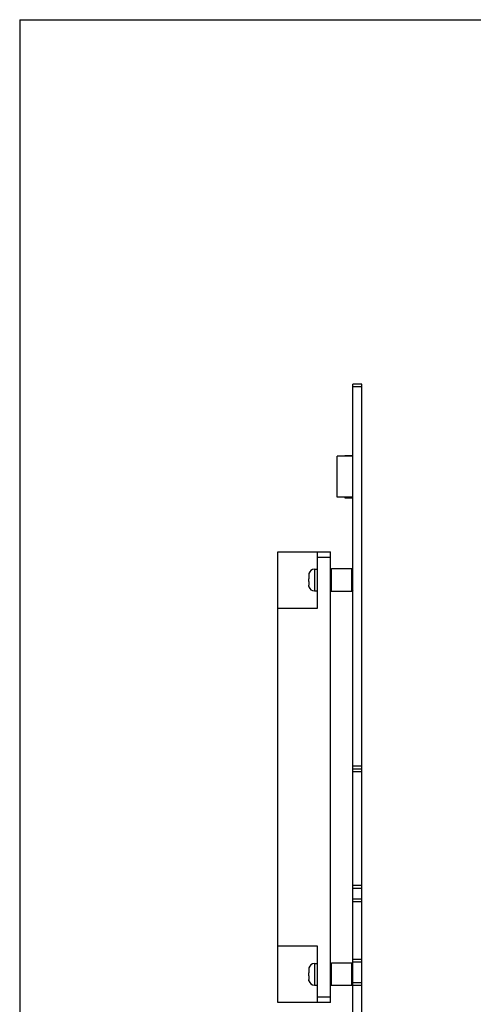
# Model space of a CAD drawing. Header units: millimetres. Extents: x -25 to 341, y 256 to 571.
# Tile 11 of 16: x -25 to 55, y 396 to 571. Entities that reach past the tile are written whole.
import ezdxf

# ---------------------------------------------------------------- set-up
doc = ezdxf.new("R2010")
doc.units = ezdxf.units.MM
doc.header["$LTSCALE"] = 16.335
doc.layers.get('0').update_dxf_attribs({"linetype": 'CONTINUOUS'})
doc.layers.add('00_COMPONENTS', color=7, linetype='CONTINUOUS')

msp = doc.modelspace()

# ---------------------------------------------------------------- linework, layer by layer
for q in [(-25.236, 256.012), (341.181, 570.791)]:
    msp.add_line((-25.236, 570.791), q)
at = {"layer": '00_COMPONENTS', "color": 7}
for p, q in [((33.951, 358.435), (33.951, 506.085)), ((35.551, 506.085), (33.951, 506.085)), ((35.551, 358.435), (35.551, 506.085)), ((31.151, 486.017), (31.151, 493.317)), ((33.951, 493.317), (31.151, 493.317)), ((32.551, 493.317), (32.551, 493.417)), ((32.551, 493.417), (33.951, 493.417)), ((33.951, 486.017), (31.151, 486.017)), ((32.551, 486.017), (32.551, 485.917)), ((32.551, 485.917), (33.951, 485.917)), ((20.651, 396.276), (20.651, 476.276)), ((20.651, 476.276), (29.951, 476.276)), ((27.651, 466.276), (27.651, 476.276)), ((29.951, 396.276), (29.951, 476.276)), ((26.121, 472.166), (26.121, 471.526)), ((26.157, 472.44), (26.152, 472.445)), ((27.121, 473.201), (27.651, 473.201)), ((29.951, 473.076), (30.151, 473.276)), ((30.151, 469.276), (30.151, 473.276)), ((33.751, 473.276), (30.151, 473.276)), ((33.751, 469.276), (33.751, 473.276)), ((33.951, 473.076), (33.751, 473.276)), ((26.157, 471.526), (26.121, 471.526)), ((26.121, 471.026), (26.121, 470.385)), ((26.121, 471.026), (26.157, 471.026)), ((26.152, 470.106), (26.157, 470.112)), ((27.121, 469.351), (27.651, 469.351)), ((29.951, 469.476), (30.151, 469.276)), ((33.751, 469.276), (30.151, 469.276)), ((33.951, 469.476), (33.751, 469.276)), ((20.651, 466.276), (27.651, 466.276)), ((35.551, 437.715), (33.951, 437.715)), ((35.551, 437.215), (33.951, 437.215)), ((35.551, 417.035), (33.951, 417.035)), ((35.551, 416.536), (33.951, 416.536)), ((35.551, 414.635), (33.951, 414.635)), ((35.551, 414.135), (33.951, 414.135)), ((27.651, 406.276), (20.651, 406.276)), ((27.651, 396.276), (27.651, 406.276)), ((35.551, 403.925), (33.951, 403.925)), ((26.121, 402.166), (26.121, 401.526)), ((26.157, 402.44), (26.152, 402.445)), ((27.121, 403.201), (27.651, 403.201)), ((29.951, 403.075), (30.151, 403.275)), ((33.751, 403.275), (30.151, 403.275)), ((30.151, 399.275), (30.151, 403.275)), ((33.951, 403.075), (33.751, 403.275)), ((33.751, 399.275), (33.751, 403.275)), ((35.551, 403.425), (33.951, 403.425)), ((26.157, 401.526), (26.121, 401.526)), ((26.121, 401.026), (26.157, 401.026)), ((26.121, 401.026), (26.121, 400.385)), ((26.152, 400.106), (26.157, 400.112)), ((27.121, 399.351), (27.651, 399.351)), ((29.951, 399.475), (30.151, 399.275)), ((33.751, 399.275), (30.151, 399.275)), ((33.951, 399.475), (33.751, 399.275)), ((35.551, 399.78), (33.951, 399.78)), ((35.551, 399.775), (33.951, 399.775)), ((29.951, 396.276), (20.651, 396.276))]:
    msp.add_line(p, q, dxfattribs=at)
at = {"layer": '00_COMPONENTS', "color": 4}
for p, q in [((35.551, 505.585), (33.951, 505.585)), ((29.951, 475.276), (27.651, 475.276)), ((27.121, 473.201), (27.121, 469.351)), ((35.551, 438.215), (33.951, 438.215)), ((27.121, 403.201), (27.121, 399.351)), ((35.551, 399.275), (33.951, 399.275)), ((27.651, 397.276), (29.951, 397.276))]:
    msp.add_line(p, q, dxfattribs=at)
at = {"layer": '00_COMPONENTS', "color": 7}
for centre, radius, start, end in [((27.196, 472.166), 1.075, 178.33399, 179.99976), ((27.174, 472.167), 1.053, 166.65245, 178.35349), ((27.154, 472.171), 1.033, 164.92461, 166.60666), ((27.121, 472.201), 1, 90.00093, 165.83997), ((27.196, 470.385), 1.075, 180.00024, 181.66601), ((27.154, 470.38), 1.033, 193.39334, 195.07539), ((27.121, 470.351), 1, 194.16003, 269.99907), ((27.196, 402.166), 1.075, 178.33399, 179.99976), ((27.174, 402.167), 1.053, 166.65245, 178.35349), ((27.154, 402.171), 1.033, 164.92461, 166.60666), ((27.121, 402.201), 1, 90.00093, 165.83997), ((27.196, 400.385), 1.075, 180.00024, 181.66601), ((27.154, 400.38), 1.033, 193.39334, 195.07539), ((27.121, 400.351), 1, 194.16003, 269.99907)]:
    msp.add_arc(centre, radius, start, end, dxfattribs=at)
for points, knots in [([(26.15, 470.141), (26.145, 470.158), (26.131, 470.229), (26.123, 470.3), (26.122, 470.354)], [0, 0, 0, 0, 0.250171, 1, 1, 1, 1]), ([(26.157, 471.026), (26.153, 471.109), (26.15, 471.276), (26.153, 471.442), (26.157, 471.526)], [0, 0, 0, 0, 0.4999999, 1, 1, 1, 1]), ([(26.157, 401.026), (26.153, 401.109), (26.15, 401.276), (26.153, 401.442), (26.157, 401.526)], [0, 0, 0, 0, 0.4999999, 1, 1, 1, 1]), ([(26.15, 400.141), (26.145, 400.158), (26.131, 400.229), (26.123, 400.3), (26.122, 400.354)], [0, 0, 0, 0, 0.250171, 1, 1, 1, 1])]:
    msp.add_open_spline(points, degree=3, knots=knots, dxfattribs=at)

doc.saveas('drawing.dxf')
